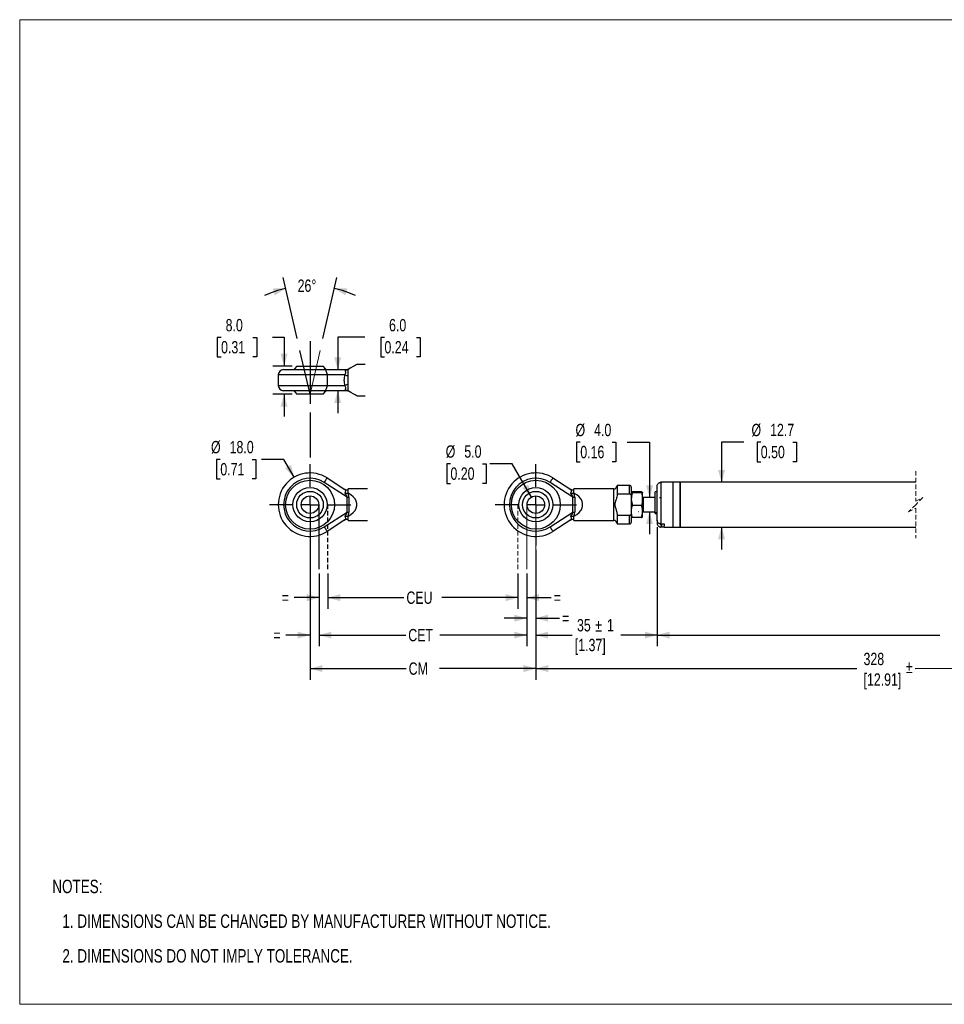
# Model space of a CAD drawing. Header units: millimetres. Extents: x 0 to 432, y 0 to 279.
# Tile 1 of 2: x 0 to 262, y 0 to 279. Entities that reach past the tile are written whole.
import ezdxf

# ---------------------------------------------------------------- set-up
doc = ezdxf.new("R2010")
doc.units = ezdxf.units.MM
doc.linetypes.add('CENTERX2', pattern=[20.32, 12.7, -2.54, 2.54, -2.54])
doc.linetypes.add('HIDDEN', pattern=[1.905, 1.27, -0.635])
doc.layers.add('CENTER', color=40, linetype='CENTERX2')
doc.layers.add('HIDDEN', color=102, linetype='HIDDEN')
doc.layers.add('DIMENSIONS', color=140, linetype='Continuous', lineweight=25)
doc.layers.add('TEXT', color=140, linetype='Continuous', lineweight=25)
doc.styles.add('SLDTEXTSTYLE0', font='TXT', dxfattribs={"width": 0.75})
doc.dimstyles.new('SLDDIMSTYLE0', dxfattribs={"dimtxt": 3.5, "dimasz": 3.5, "dimexe": 0, "dimexo": 0.0625, "dimgap": 0.875, "dimtad": 0, "dimtih": 1, "dimtoh": 1, "dimdec": 1, "dimrnd": 1e-09, "dimzin": 4, "dimdsep": 46, "dimtxsty": 'SLDTEXTSTYLE0', "dimsah": 1, "dimcen": 0, "dimadec": 0, "dimazin": 1, "dimtfac": 1, "dimtdec": 1, "dimtofl": 0, "dimtmove": 0, "dimatfit": 3, "dimfxl": 0, "dimfrac": 2, "dimtolj": 1, "dimtzin": 12, "dimarcsym": 0})
doc.dimstyles.new('SLDDIMSTYLE1', dxfattribs={"dimtxt": 3.5, "dimasz": 3.5, "dimexe": 0, "dimexo": 0.0625, "dimgap": 0.875, "dimtad": 0, "dimtih": 1, "dimtoh": 1, "dimdec": 1, "dimrnd": 1e-09, "dimzin": 12, "dimdsep": 46, "dimtxsty": 'SLDTEXTSTYLE0', "dimsah": 1, "dimcen": 0.09, "dimadec": 0, "dimazin": 3, "dimtfac": 1, "dimtdec": 1, "dimtofl": 0, "dimtmove": 0, "dimatfit": 3, "dimfxl": 0, "dimfrac": 2, "dimtolj": 1, "dimtzin": 12, "dimarcsym": 0})
doc.dimstyles.new('SLDDIMSTYLE2', dxfattribs={"dimtxt": 3.5, "dimasz": 3.5, "dimexe": 0, "dimexo": 0.0625, "dimgap": 0.875, "dimtad": 0, "dimtih": 1, "dimtoh": 1, "dimdec": 1, "dimrnd": 1e-09, "dimzin": 12, "dimdsep": 46, "dimtxsty": 'SLDTEXTSTYLE0', "dimsah": 1, "dimcen": 0.09, "dimadec": 0, "dimazin": 3, "dimtfac": 1, "dimtdec": 1, "dimtmove": 0, "dimatfit": 0, "dimfxl": 0, "dimfrac": 2, "dimtolj": 1, "dimtzin": 12, "dimarcsym": 0})
doc.dimstyles.new('SLDDIMSTYLE3', dxfattribs={"dimtxt": 3.5, "dimasz": 3.5, "dimexe": 0, "dimexo": 0.0625, "dimgap": 0.875, "dimtad": 0, "dimtih": 1, "dimtoh": 1, "dimdec": 1, "dimrnd": 1e-09, "dimzin": 4, "dimdsep": 46, "dimtxsty": 'SLDTEXTSTYLE0', "dimsah": 1, "dimcen": 0.09, "dimadec": 0, "dimazin": 1, "dimtfac": 1, "dimtdec": 1, "dimtmove": 0, "dimatfit": 0, "dimfxl": 0, "dimfrac": 2, "dimtolj": 1, "dimtzin": 12, "dimarcsym": 0})
doc.dimstyles.new('SLDDIMSTYLE5', dxfattribs={"dimtxt": 3.5, "dimasz": 3.5, "dimexe": 0, "dimexo": 0.0625, "dimgap": 0.875, "dimtad": 0, "dimtih": 1, "dimtoh": 1, "dimdec": 4, "dimzin": 12, "dimdsep": 46, "dimtxsty": 'SLDTEXTSTYLE0', "dimsah": 1, "dimcen": 0.09, "dimadec": 0, "dimazin": 3, "dimtfac": 1, "dimtdec": 0, "dimtofl": 0, "dimtmove": 0, "dimatfit": 3, "dimfxl": 0, "dimfrac": 2, "dimtolj": 1, "dimtzin": 12, "dimarcsym": 0})

# ---------------------------------------------------------------- blocks, each defined once
blk = doc.blocks.new('SW_NOTE_0_4')
at = {"layer": 'TEXT', "color": 0, "char_height": 3.81, "attachment_point": 1, "style": 'SLDTEXTSTYLE0'}
for s, insert in [('NOTES:', (0, 4.91)), ('1. DIMENSIONS CAN BE CHANGED BY MANUFACTURER WITHOUT NOTICE.', (2.86, -4.94)), ('2. DIMENSIONS DO NOT IMPLY TOLERANCE.', (2.86, -14.79))]:
    blk.add_mtext(s, dxfattribs=dict(at, insert=insert))
blk = doc.blocks.new('_D')
at = {"layer": 'DIMENSIONS'}
for p, q in [((122.26, 153.38), (121.19, 153.38)), ((121.19, 153.38), (121.19, 147.83)), ((131.31, 153.38), (132.38, 153.38)), ((132.38, 153.38), (132.38, 147.83)), ((139.79, 153.38), (133.44, 153.38)), ((145.24, 143.94), (139.79, 153.38)), ((121.19, 147.83), (122.26, 147.83)), ((132.38, 147.83), (131.31, 147.83))]:
    blk.add_line(p, q, dxfattribs=at)
blk.add_solid([(145.24, 143.94), (144.36, 147.47), (142.63, 146.47)], dxfattribs=at)
at = {"layer": 'DIMENSIONS', "char_height": 3.5, "attachment_point": 1, "style": 'SLDTEXTSTYLE0'}
for s, insert in [('%%c', (120.91, 158.61)), ('5.0', (126.19, 158.61)), ('0.20', (122.26, 152.34))]:
    blk.add_mtext(s, dxfattribs=dict(at, insert=insert))
blk = doc.blocks.new('_D_1')
at = {"layer": 'DIMENSIONS'}
for p, q in [((180.94, 135.42), (180.94, 101.6)), ((146.49, 128.97), (146.49, 101.6)), ((146.49, 104.78), (156.84, 104.78)), ((180.94, 104.78), (170.59, 104.78))]:
    blk.add_line(p, q, dxfattribs=at)
for points in [[(146.49, 104.78), (149.99, 103.78), (149.99, 105.78)], [(180.94, 104.78), (177.44, 105.78), (177.44, 103.78)]]:
    blk.add_solid(points, dxfattribs=at)
at = {"layer": 'DIMENSIONS', "char_height": 3.5, "attachment_point": 1, "style": 'SLDTEXTSTYLE0'}
for s, insert in [('35', (158.17, 109.32)), ('%%p', (163.34, 109.26)), ('1', (166.68, 109.32)), ('[1.37]', (157.55, 103.71))]:
    blk.add_mtext(s, dxfattribs=dict(at, insert=insert))
blk = doc.blocks.new('_D_5')
at = {"layer": 'DIMENSIONS'}
for p, q in [((159.11, 159.5), (158.04, 159.5)), ((158.04, 159.5), (158.04, 153.94)), ((168.16, 159.5), (169.22, 159.5)), ((169.22, 159.5), (169.22, 153.94)), ((172.42, 159.5), (178.77, 159.5)), ((178.77, 159.5), (178.77, 143.78)), ((158.04, 153.94), (159.11, 153.94)), ((169.22, 153.94), (168.16, 153.94)), ((181.61, 143.78), (181.95, 143.78)), ((175.72, 139.78), (175.6, 139.78)), ((178.77, 139.78), (178.77, 133.43))]:
    blk.add_line(p, q, dxfattribs=at)
for points in [[(178.77, 143.78), (179.77, 147.28), (177.77, 147.28)], [(178.77, 139.78), (177.77, 136.28), (179.77, 136.28)]]:
    blk.add_solid(points, dxfattribs=at)
at = {"layer": 'DIMENSIONS', "char_height": 3.5, "attachment_point": 1, "style": 'SLDTEXTSTYLE0'}
for s, insert in [('%%c', (157.76, 164.72)), ('4.0', (163.04, 164.72)), ('0.16', (159.11, 158.46))]:
    blk.add_mtext(s, dxfattribs=dict(at, insert=insert))
blk = doc.blocks.new('_D_6')
at = {"layer": 'DIMENSIONS'}
for p, q in [((205.56, 159.5), (199.21, 159.5)), ((199.21, 159.5), (199.21, 148.13)), ((210.33, 159.5), (209.27, 159.5)), ((209.27, 159.5), (209.27, 153.94)), ((219.39, 159.5), (220.45, 159.5)), ((220.45, 159.5), (220.45, 153.94)), ((209.27, 153.94), (210.33, 153.94)), ((220.45, 153.94), (219.39, 153.94)), ((199.21, 135.43), (199.21, 129.08))]:
    blk.add_line(p, q, dxfattribs=at)
for points in [[(199.21, 148.13), (200.21, 151.63), (198.21, 151.63)], [(199.21, 135.43), (198.21, 131.93), (200.21, 131.93)]]:
    blk.add_solid(points, dxfattribs=at)
at = {"layer": 'DIMENSIONS', "char_height": 3.5, "attachment_point": 1, "style": 'SLDTEXTSTYLE0'}
for s, insert in [('%%c', (207.7, 164.72)), ('12.7', (212.97, 164.72)), ('0.50', (210.33, 158.46))]:
    blk.add_mtext(s, dxfattribs=dict(at, insert=insert))
blk = doc.blocks.new('SW_CENTERMARKSYMBOL_0')
at = {"layer": 'CENTER', "color": 0}
for p, q in [((0, 5.08), (0, 11.54)), ((-5.08, 0), (-11.54, 0)), ((0, 0), (-2.54, 0)), ((0, 0), (0, 2.54)), ((0, 0), (0, -2.54)), ((0, 0), (2.54, 0)), ((5.08, 0), (11.54, 0)), ((0, -5.08), (0, -11.54))]:
    blk.add_line(p, q, dxfattribs=at)
blk = doc.blocks.new('_D_7')
at = {"layer": 'DIMENSIONS'}
for p, q in [((87.46, 122.23), (87.46, 112.23)), ((141.41, 122.23), (141.41, 112.23)), ((87.46, 115.4), (109.05, 115.4)), ((141.41, 115.4), (119.82, 115.4))]:
    blk.add_line(p, q, dxfattribs=at)
for points in [[(87.46, 115.4), (90.96, 114.4), (90.96, 116.4)], [(141.41, 115.4), (137.91, 116.4), (137.91, 114.4)]]:
    blk.add_solid(points, dxfattribs=at)
at = {"layer": 'DIMENSIONS', "insert": (109.76, 117.14), "char_height": 3.5, "attachment_point": 1, "style": 'SLDTEXTSTYLE0'}
blk.add_mtext('CEU', dxfattribs=at)
blk = doc.blocks.new('_D_8')
at = {"layer": 'DIMENSIONS'}
for p, q in [((84.98, 122.23), (84.98, 101.6)), ((143.89, 122.23), (143.89, 101.6)), ((84.98, 104.78), (109.58, 104.78)), ((143.89, 104.78), (119.29, 104.78))]:
    blk.add_line(p, q, dxfattribs=at)
for points in [[(84.98, 104.78), (88.48, 103.78), (88.48, 105.78)], [(143.89, 104.78), (140.39, 105.78), (140.39, 103.78)]]:
    blk.add_solid(points, dxfattribs=at)
at = {"layer": 'DIMENSIONS', "insert": (110.29, 106.51), "char_height": 3.5, "attachment_point": 1, "style": 'SLDTEXTSTYLE0'}
blk.add_mtext('CET', dxfattribs=at)
blk = doc.blocks.new('_D_9')
at = {"layer": 'DIMENSIONS'}
for p, q in [((82.4, 122.23), (82.4, 92.1)), ((146.47, 122.23), (146.47, 92.1)), ((82.4, 95.27), (109.69, 95.27)), ((146.47, 95.27), (119.19, 95.27))]:
    blk.add_line(p, q, dxfattribs=at)
for points in [[(82.4, 95.27), (85.9, 94.27), (85.9, 96.27)], [(146.47, 95.27), (142.97, 96.27), (142.97, 94.27)]]:
    blk.add_solid(points, dxfattribs=at)
at = {"layer": 'DIMENSIONS', "insert": (110.4, 97.01), "char_height": 3.5, "attachment_point": 1, "style": 'SLDTEXTSTYLE0'}
blk.add_mtext('CM', dxfattribs=at)
blk = doc.blocks.new('_D_10')
at = {"layer": 'DIMENSIONS'}
for p, q in [((141.41, 122.23), (141.41, 112.23)), ((143.89, 122.23), (143.89, 112.23)), ((141.41, 115.4), (135.06, 115.4)), ((143.89, 115.4), (150.85, 115.4))]:
    blk.add_line(p, q, dxfattribs=at)
for points in [[(141.41, 115.4), (137.91, 116.4), (137.91, 114.4)], [(143.89, 115.4), (147.39, 114.4), (147.39, 116.4)]]:
    blk.add_solid(points, dxfattribs=at)
at = {"layer": 'DIMENSIONS', "insert": (151.56, 117.14), "char_height": 3.5, "attachment_point": 1, "style": 'SLDTEXTSTYLE0'}
blk.add_mtext('=', dxfattribs=at)
blk = doc.blocks.new('_D_11')
at = {"layer": 'DIMENSIONS'}
for p, q in [((84.98, 122.23), (84.98, 112.23)), ((87.46, 122.23), (87.46, 112.23)), ((84.98, 115.4), (77.88, 115.4)), ((87.46, 115.4), (93.81, 115.4))]:
    blk.add_line(p, q, dxfattribs=at)
for points in [[(84.98, 115.4), (81.48, 116.4), (81.48, 114.4)], [(87.46, 115.4), (90.96, 114.4), (90.96, 116.4)]]:
    blk.add_solid(points, dxfattribs=at)
at = {"layer": 'DIMENSIONS', "insert": (74.34, 117.14), "char_height": 3.5, "attachment_point": 1, "style": 'SLDTEXTSTYLE0'}
blk.add_mtext('=', dxfattribs=at)
blk = doc.blocks.new('_D_12')
at = {"layer": 'DIMENSIONS'}
for p, q in [((143.89, 122.23), (143.89, 106.39)), ((146.47, 122.23), (146.47, 106.39)), ((143.89, 109.57), (137.54, 109.57)), ((146.47, 109.57), (153.21, 109.57))]:
    blk.add_line(p, q, dxfattribs=at)
for points in [[(143.89, 109.57), (140.39, 110.57), (140.39, 108.57)], [(146.47, 109.57), (149.97, 108.57), (149.97, 110.57)]]:
    blk.add_solid(points, dxfattribs=at)
at = {"layer": 'DIMENSIONS', "insert": (153.92, 111.3), "char_height": 3.5, "attachment_point": 1, "style": 'SLDTEXTSTYLE0'}
blk.add_mtext('=', dxfattribs=at)
blk = doc.blocks.new('_D_13')
at = {"layer": 'DIMENSIONS'}
for p, q in [((82.4, 128.97), (82.4, 101.6)), ((84.98, 122.23), (84.98, 101.6)), ((82.4, 104.78), (75.52, 104.78)), ((84.98, 104.78), (91.33, 104.78))]:
    blk.add_line(p, q, dxfattribs=at)
for points in [[(82.4, 104.78), (78.9, 105.78), (78.9, 103.78)], [(84.98, 104.78), (88.48, 103.78), (88.48, 105.78)]]:
    blk.add_solid(points, dxfattribs=at)
at = {"layer": 'DIMENSIONS', "insert": (71.98, 106.51), "char_height": 3.5, "attachment_point": 1, "style": 'SLDTEXTSTYLE0'}
blk.add_mtext('=', dxfattribs=at)
blk = doc.blocks.new('_D_14')
at = {"layer": 'DIMENSIONS'}
for p, q in [((56.94, 154.64), (55.87, 154.64)), ((55.87, 154.64), (55.87, 149.08)), ((65.99, 154.64), (67.05, 154.64)), ((67.05, 154.64), (67.05, 149.08)), ((74.98, 154.64), (68.63, 154.64)), ((77.9, 149.57), (74.98, 154.64)), ((55.87, 149.08), (56.94, 149.08)), ((67.05, 149.08), (65.99, 149.08))]:
    blk.add_line(p, q, dxfattribs=at)
blk.add_solid([(77.9, 149.57), (77.02, 153.1), (75.29, 152.1)], dxfattribs=at)
at = {"layer": 'DIMENSIONS', "char_height": 3.5, "attachment_point": 1, "style": 'SLDTEXTSTYLE0'}
for s, insert in [('%%c', (54.3, 159.86)), ('18.0', (59.58, 159.86)), ('0.71', (56.94, 153.59))]:
    blk.add_mtext(s, dxfattribs=dict(at, insert=insert))
blk = doc.blocks.new('SW_CENTERMARKSYMBOL_2')
at = {"layer": 'CENTER', "color": 0}
for p, q in [((0, 5.08), (0, 11.54)), ((-5.08, 0), (-11.54, 0)), ((0, 0), (-2.54, 0)), ((0, 0), (0, 2.54)), ((0, 0), (0, -2.54)), ((0, 0), (2.54, 0)), ((5.08, 0), (11.54, 0)), ((0, -5.08), (0, -11.54))]:
    blk.add_line(p, q, dxfattribs=at)
blk = doc.blocks.new('_D_15')
at = {"layer": 'DIMENSIONS'}
for p, q in [((78.75, 188.93), (74.75, 206.24)), ((86.06, 188.93), (90.05, 206.24))]:
    blk.add_line(p, q, dxfattribs=at)
for start, end in [(103, 114.7553), (65.2447, 77)]:
    blk.add_arc((82.4, 173.11), 30.82, start, end, dxfattribs=at)
for points in [[(75.47, 203.14), (71.83, 203.12), (72.39, 201.2)], [(89.34, 203.14), (92.42, 201.2), (92.98, 203.12)]]:
    blk.add_solid(points, dxfattribs=at)
at = {"layer": 'DIMENSIONS', "insert": (78.88, 205.67), "char_height": 3.5, "attachment_point": 1, "style": 'SLDTEXTSTYLE0'}
blk.add_mtext('26°', dxfattribs=at)
blk = doc.blocks.new('_D_16')
at = {"layer": 'DIMENSIONS'}
for p, q in [((97.98, 189.28), (90.27, 189.28)), ((90.27, 189.28), (90.27, 180.11)), ((103.53, 189.25), (102.47, 189.25)), ((102.47, 189.25), (102.47, 183.69)), ((112.59, 189.25), (113.65, 189.25)), ((113.65, 189.25), (113.65, 183.69)), ((102.47, 183.69), (103.53, 183.69)), ((113.65, 183.69), (112.59, 183.69)), ((90.27, 174.11), (90.27, 167.76))]:
    blk.add_line(p, q, dxfattribs=at)
for points in [[(90.27, 180.11), (91.27, 183.61), (89.27, 183.61)], [(90.27, 174.11), (89.27, 170.61), (91.27, 170.61)]]:
    blk.add_solid(points, dxfattribs=at)
at = {"layer": 'DIMENSIONS', "char_height": 3.5, "attachment_point": 1, "style": 'SLDTEXTSTYLE0'}
for s, insert in [('6.0', (104.83, 194.47)), ('0.24', (103.53, 188.21))]:
    blk.add_mtext(s, dxfattribs=dict(at, insert=insert))
blk = doc.blocks.new('_D_17')
at = {"layer": 'DIMENSIONS'}
for p, q in [((57.16, 189.25), (56.09, 189.25)), ((56.09, 189.25), (56.09, 183.69)), ((66.21, 189.25), (67.28, 189.25)), ((67.28, 189.25), (67.28, 183.69)), ((71.77, 189.28), (75.03, 189.28)), ((75.03, 189.28), (75.03, 181.11)), ((56.09, 183.69), (57.16, 183.69)), ((67.28, 183.69), (66.21, 183.69)), ((77.36, 181.11), (71.86, 181.11)), ((77.36, 173.11), (71.86, 173.11)), ((75.03, 173.11), (75.03, 166.76))]:
    blk.add_line(p, q, dxfattribs=at)
for points in [[(75.03, 181.11), (76.03, 184.61), (74.03, 184.61)], [(75.03, 173.11), (74.03, 169.61), (76.03, 169.61)]]:
    blk.add_solid(points, dxfattribs=at)
at = {"layer": 'DIMENSIONS', "char_height": 3.5, "attachment_point": 1, "style": 'SLDTEXTSTYLE0'}
for s, insert in [('8.0', (58.45, 194.47)), ('0.31', (57.16, 188.21))]:
    blk.add_mtext(s, dxfattribs=dict(at, insert=insert))

msp = doc.modelspace()

# ---------------------------------------------------------------- linework, layer by layer
at = {"color": 7, "linetype": 'Continuous', "lineweight": 18}
for p, q in [((0, 0), (0, 279.4)), ((0, 279.4), (431.8, 279.4)), ((0, 0), (431.8, 0))]:
    msp.add_line(p, q, dxfattribs=at)
for p, q in [((74.90266, 180.10881), (86.44183, 180.10881)), ((78.62774, 181.10881), (82.40266, 181.10881)), ((82.40266, 181.10881), (86.17758, 181.10881)), ((86.44183, 180.10881), (92.93471, 180.10881)), ((93.19888, 180.10663), (93.20265, 180.10881)), ((93.20265, 178.34671), (93.20265, 180.10881)), ((98.08103, 181.5588), (95.71413, 181.5588)), ((73.40265, 178.60881), (73.40265, 175.6088)), ((87.24967, 178.60881), (73.40265, 178.60881)), ((87.24967, 178.60881), (87.24967, 175.6088)), ((92.32899, 178.60881), (87.24967, 178.60881)), ((93.20265, 175.8709), (93.20265, 178.34671)), ((73.40265, 175.6088), (87.24967, 175.6088)), ((86.44183, 174.1088), (74.90266, 174.1088)), ((92.93471, 174.1088), (86.44183, 174.1088)), ((87.24967, 175.6088), (92.32899, 175.6088)), ((93.20265, 174.1088), (93.19888, 174.11098)), ((93.20265, 174.1088), (93.20265, 175.8709)), ((86.17758, 173.1088), (78.62774, 173.1088)), ((95.71413, 172.65881), (98.08103, 172.65881)), ((92.93471, 143.94639), (86.44183, 148.09643)), ((87.24967, 149.36031), (92.32899, 146.11377)), ((157.0242, 143.94639), (150.53133, 148.09643)), ((151.33916, 149.36031), (156.41849, 146.11377)), ((181.94215, 148.12592), (181.94215, 136.33005)), ((182.94215, 148.12592), (181.94215, 148.12592)), ((185.44215, 148.12701), (182.94215, 148.12701)), ((182.94215, 148.12701), (182.94215, 148.12592)), ((187.44215, 148.12701), (185.44215, 148.12701)), ((185.44215, 140.88596), (185.44215, 148.12701)), ((254.29648, 148.12701), (187.44215, 148.12701)), ((187.44215, 140.88596), (187.44215, 148.12701)), ((187.44215, 148.12701), (187.44215, 136.25612)), ((98.74723, 146.22701), (93.20265, 146.22701)), ((93.20265, 146.05136), (93.20265, 146.22701)), ((93.20265, 145.06373), (93.20265, 146.05136)), ((168.59215, 146.22701), (157.29215, 146.22701)), ((157.29215, 146.05136), (157.29215, 146.22701)), ((157.29215, 145.06373), (157.29215, 146.05136)), ((168.59215, 137.32701), (168.59215, 146.22701)), ((173.09215, 147.22701), (169.59215, 147.22701)), ((169.59215, 147.22701), (169.59215, 144.8515)), ((173.09215, 144.8515), (173.09215, 147.22701)), ((173.59215, 146.72701), (173.59215, 143.83917)), ((176.47955, 145.39629), (173.90476, 145.39629)), ((180.94215, 145.42701), (180.34215, 145.42701)), ((180.34215, 139.43758), (180.34215, 145.42701)), ((180.94215, 137.34305), (180.94215, 147.11292)), ((92.93471, 143.94639), (93.43471, 143.94639)), ((92.93471, 139.60764), (92.93471, 143.94639)), ((93.20265, 145.06373), (93.19888, 145.06292)), ((93.43471, 143.94639), (93.43471, 139.60764)), ((157.0242, 143.94639), (157.5242, 143.94639)), ((157.0242, 139.60764), (157.0242, 143.94639)), ((157.29215, 145.06373), (157.28838, 145.06292)), ((157.5242, 143.94639), (157.5242, 139.60764)), ((169.59215, 144.8515), (173.09215, 144.8515)), ((173.59215, 143.83917), (173.59215, 139.71485)), ((176.47955, 145.14409), (173.90476, 145.14409)), ((176.79215, 143.33445), (176.79215, 145.27019)), ((176.99215, 143.77701), (176.79215, 143.57701)), ((176.79215, 139.84127), (176.79215, 143.33445)), ((180.34215, 143.77701), (176.99215, 143.77701)), ((176.99215, 143.77701), (176.99215, 139.77701)), ((173.59215, 139.71485), (173.59215, 136.82701)), ((176.47955, 141.52481), (173.90476, 141.52481)), ((176.79215, 139.97701), (176.99215, 139.77701)), ((176.79215, 138.28383), (176.79215, 139.84127)), ((176.99215, 139.77701), (180.34215, 139.77701)), ((185.44215, 135.42701), (185.44215, 140.88596)), ((187.44215, 135.42701), (187.44215, 140.88596)), ((86.44183, 135.45759), (92.93471, 139.60764)), ((92.32899, 137.44026), (87.24967, 134.19371)), ((92.24123, 137.37598), (92.1388, 137.31869)), ((92.93471, 139.60764), (93.43471, 139.60764)), ((93.19888, 138.49111), (93.20265, 138.4903)), ((93.20265, 137.50266), (93.20265, 138.4903)), ((93.20265, 137.32701), (93.20265, 137.50266)), ((93.20265, 137.32701), (98.74723, 137.32701)), ((150.53133, 135.45759), (157.0242, 139.60764)), ((156.41849, 137.44026), (151.33916, 134.19371)), ((156.33072, 137.37598), (156.22829, 137.31869)), ((157.0242, 139.60764), (157.5242, 139.60764)), ((157.28838, 138.49111), (157.29215, 138.4903)), ((157.29215, 137.50266), (157.29215, 138.4903)), ((157.29215, 137.32701), (157.29215, 137.50266)), ((157.29215, 137.32701), (168.59215, 137.32701)), ((173.09215, 138.70252), (169.59215, 138.70252)), ((169.59215, 138.70252), (169.59215, 136.32701)), ((173.09215, 136.32701), (173.09215, 138.70252)), ((176.47955, 138.15773), (173.90476, 138.15773)), ((180.94215, 139.43758), (180.34215, 139.43758)), ((180.34215, 139.25356), (180.34215, 139.43758)), ((180.34215, 139.25356), (180.94215, 139.25356)), ((180.94215, 137.34305), (180.94215, 136.6865)), ((169.59215, 136.32701), (173.09215, 136.32701)), ((180.94215, 136.6865), (180.94215, 136.4411)), ((181.19503, 136.6865), (180.94215, 136.6865)), ((181.94215, 136.33005), (182.94215, 136.33005)), ((182.94215, 135.42811), (181.94215, 135.42811)), ((182.17478, 135.59492), (182.17478, 136.33005)), ((182.29282, 135.53747), (182.29282, 136.33005)), ((182.29282, 135.53747), (182.94215, 135.53747)), ((182.94215, 136.33005), (182.94215, 135.77735)), ((182.94215, 135.53747), (182.94215, 135.77735)), ((182.94215, 135.53747), (182.94215, 135.42701)), ((182.94215, 135.42701), (185.44215, 135.42701)), ((185.44215, 135.42701), (187.44215, 135.42701)), ((187.44215, 136.25612), (187.44215, 135.42701)), ((187.44215, 135.42701), (254.29648, 135.42701))]:
    msp.add_line(p, q)
at = {"color": 7, "linetype": 'HIDDEN', "lineweight": 18}
for p, q in [((254.29648, 151.30201), (254.29648, 142.77701)), ((254.29648, 142.77701), (256.29648, 143.77701)), ((256.29648, 143.77701), (254.29648, 141.77701)), ((254.29648, 141.77701), (252.29648, 139.77701)), ((252.29648, 139.77701), (254.29648, 140.77701)), ((254.29648, 140.77701), (254.29648, 132.25201))]:
    msp.add_line(p, q, dxfattribs=at)
at = {"flags": 128}
for points in [[(78.62774, 181.10881), (77.96946, 180.36408), (77.79289, 180.10881)], [(87.01243, 180.10881), (86.83584, 180.36408), (86.17758, 181.10881)], [(87.24967, 178.60881), (87.23414, 178.90144), (87.18817, 179.18283), (87.11352, 179.44216), (87.01306, 179.66947), (86.89064, 179.85601), (86.75098, 179.99462), (86.59943, 180.07998), (86.44183, 180.10881)], [(95.71413, 181.5588), (95.69215, 181.54611), (95.51704, 181.44502), (95.17081, 181.24512), (94.66137, 180.95099), (94.00029, 180.56932), (93.20265, 180.10881)], [(77.79289, 174.1088), (77.96946, 173.85353), (78.62774, 173.1088)], [(86.17758, 173.1088), (86.83584, 173.85353), (87.01243, 174.1088)], [(86.44183, 174.1088), (86.59943, 174.13763), (86.75098, 174.22299), (86.89064, 174.3616), (87.01306, 174.54814), (87.11352, 174.77545), (87.18817, 175.03478), (87.23414, 175.31617), (87.24967, 175.6088)], [(95.71413, 172.65881), (95.69215, 172.6715), (95.51704, 172.77259), (95.17081, 172.97249), (94.66137, 173.26662), (94.00029, 173.64829), (93.20265, 174.1088)], [(86.44183, 148.09643), (86.59943, 148.343), (86.75098, 148.5801), (86.89064, 148.79861), (87.01306, 148.99013), (87.11352, 149.14731), (87.18817, 149.26411), (87.23414, 149.33603), (87.24967, 149.36031)], [(150.53133, 148.09643), (150.68893, 148.343), (150.84047, 148.5801), (150.98014, 148.79861), (151.10256, 148.99013), (151.20302, 149.14731), (151.27767, 149.26411), (151.32364, 149.33603), (151.33916, 149.36031)], [(93.20265, 138.4903), (94.00029, 138.97927), (94.66137, 139.53199), (95.17081, 140.13586), (95.51704, 140.77712), (95.69215, 141.44116), (95.69215, 142.11286), (95.51704, 142.7769), (95.17081, 143.41816), (94.66137, 144.02203), (94.00029, 144.57475), (93.20265, 145.06373)], [(157.29215, 138.4903), (158.08978, 138.97927), (158.75086, 139.53199), (159.26031, 140.13586), (159.60654, 140.77712), (159.78164, 141.44116), (159.78164, 142.11286), (159.60654, 142.7769), (159.26031, 143.41816), (158.75086, 144.02203), (158.08978, 144.57475), (157.29215, 145.06373)], [(86.44183, 135.45759), (86.59943, 135.21102), (86.75098, 134.97392), (86.89064, 134.75542), (87.01306, 134.56389), (87.11352, 134.40671), (87.18817, 134.28992), (87.23414, 134.21799), (87.24967, 134.19371)], [(150.53133, 135.45759), (150.68893, 135.21102), (150.84047, 134.97393), (150.98014, 134.75541), (151.10256, 134.56389), (151.20302, 134.40671), (151.27767, 134.28992), (151.32364, 134.21799), (151.33916, 134.19371)]]:
    msp.add_lwpolyline(points, dxfattribs=at)
for centre, radius in [((82.40265, 141.77701), 6.95), ((146.49215, 141.77701), 6.95), ((82.40265, 141.77701), 4.84897), ((82.40266, 141.77701), 3.77492), ((146.49215, 141.77701), 4.84897), ((146.49215, 141.77701), 3.77492), ((82.40266, 141.77701), 2.5), ((146.49215, 141.77701), 2.5)]:
    msp.add_circle(centre, radius)
for centre, radius, start, end in [((74.90266, 178.60879), 1.50001, 90.0002727, 179.9996117), ((93.36652, 176.72252), 3.4137, 97.2669979, 107.2772808), ((92.93471, 181.10882), 1.00001, 270.0001097, 299.9998069), ((94.30074, 183.5942), 5.36115, 248.4209347, 258.1808598), ((74.90266, 175.60882), 1.50001, 180.0003883, 269.9997273), ((94.30074, 170.62341), 5.36115, 101.8191402, 111.5790653), ((93.36652, 177.49509), 3.4137, 252.7227192, 262.7330021), ((92.93471, 173.10879), 1.00001, 60.0001931, 89.9998903), ((82.40266, 141.77701), 9, 57.4145393, 302.5854607), ((82.40266, 141.77701), 7.5, 57.4145478, 302.5854522), ((146.49215, 141.77701), 9, 57.4145393, 302.5854607), ((146.49215, 141.77701), 7.5, 57.4145549, 302.5854451), ((92.82448, 146.90379), 0.93255, 237.9048066, 293.9239945), ((156.91397, 146.90379), 0.93255, 237.9048014, 293.9242428), ((168.59215, 147.227), 0.99999, 270.0000012, 0.0003189), ((173.09216, 146.72702), 0.49999, 359.9990591, 90.0011544), ((89.65525, 142.8914), 3.44497, 17.8326516, 38.4639502), ((90.22964, 143.8526), 3.20644, 1.676014, 22.1766326), ((153.74474, 142.8914), 3.44497, 17.8326516, 38.4639502), ((154.31914, 143.8526), 3.20644, 1.676014, 22.1766326), ((92.82448, 136.65023), 0.93255, 66.0759497, 122.0950061), ((89.65523, 140.66263), 3.445, 321.5360883, 342.1672283), ((90.22967, 139.70141), 3.20641, 337.8232888, 358.324026), ((156.91397, 136.65023), 0.93255, 66.0757572, 122.0951986), ((153.74472, 140.66263), 3.445, 321.5360883, 342.1672283), ((154.31914, 139.70142), 3.20643, 337.823344, 358.3239708), ((168.59215, 136.32702), 0.99999, 359.9996811, 89.9999988), ((173.09216, 136.827), 0.49999, 269.9988456, 0.0011544), ((184.14228, 137.13755), 2.50015, 197.3525675, 218.0984186), ((182.29282, 135.68746), 0.14999, 218.0967283, 270.0005827)]:
    msp.add_arc(centre, radius, start, end)
for points, knots in [([(92.32899, 178.60881), (92.35367, 178.66185), (92.44395, 178.85588), (92.56611, 179.1933), (92.548, 179.61176), (92.43385, 179.86004), (92.36256, 179.96729), (92.35266, 179.98219)], [0, 0, 0, 0, 0.121332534, 0.443861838, 0.733097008, 0.962920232, 1, 1, 1, 1]), ([(93.19888, 180.10663), (93.08514, 180.05591), (92.86353, 179.95711), (92.56894, 179.94915), (92.40375, 179.97188), (92.355, 179.98172), (92.35266, 179.98219)], [0, 0, 0, 0, 0.4253284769, 0.8287123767, 0.9917811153, 1, 1, 1, 1]), ([(92.32899, 175.6088), (92.32519, 175.62225), (92.1926, 176.0916), (92.06525, 177.11166), (92.23837, 178.0944), (92.32899, 178.60881)], [0, 0, 0, 0, 0.01385444, 0.483816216, 1, 1, 1, 1]), ([(92.35266, 174.23542), (92.36256, 174.25032), (92.43385, 174.35757), (92.548, 174.60585), (92.56611, 175.02431), (92.44395, 175.36173), (92.35367, 175.55576), (92.32899, 175.6088)], [0, 0, 0, 0, 0.037079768, 0.266902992, 0.556138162, 0.878667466, 1, 1, 1, 1]), ([(92.35266, 174.23542), (92.355, 174.23589), (92.41447, 174.24789), (92.5903, 174.26976), (92.88441, 174.25422), (93.09502, 174.15829), (93.19888, 174.11098)], [0, 0, 0, 0, 0.008215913, 0.208900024, 0.609884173, 1, 1, 1, 1]), ([(180.94215, 147.11292), (180.95396, 147.23174), (180.97768, 147.47042), (181.16493, 147.78431), (181.43621, 148.01024), (181.71257, 148.11369), (181.88355, 148.1228), (181.94215, 148.12592)], [0, 0, 0, 0, 0.225278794, 0.452515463, 0.674441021, 0.888410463, 1, 1, 1, 1]), ([(92.35266, 145.03425), (92.36225, 145.06504), (92.41256, 145.22657), (92.52194, 145.47474), (92.57886, 145.81763), (92.45113, 146.02548), (92.3539, 146.09576), (92.32899, 146.11377)], [0, 0, 0, 0, 0.081794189, 0.429105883, 0.695113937, 0.921903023, 1, 1, 1, 1]), ([(156.44216, 145.03425), (156.45174, 145.06504), (156.50205, 145.22657), (156.61143, 145.47474), (156.66836, 145.81763), (156.54062, 146.02548), (156.44339, 146.09576), (156.41849, 146.11377)], [0, 0, 0, 0, 0.081794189, 0.429105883, 0.695113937, 0.921903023, 1, 1, 1, 1]), ([(173.90476, 145.39629), (173.82472, 145.38477), (173.70818, 145.36798), (173.61983, 145.29352), (173.59215, 145.27019)], [0, 0, 0, 0, 0.686734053, 1, 1, 1, 1]), ([(176.47955, 145.39629), (176.55958, 145.38476), (176.67612, 145.36798), (176.76447, 145.29352), (176.79215, 145.27019)], [0, 0, 0, 0, 0.686727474, 1, 1, 1, 1]), ([(92.35266, 145.03425), (92.355, 145.03405), (92.41505, 145.02872), (92.59102, 145.01728), (92.87281, 145.01263), (93.09332, 145.04664), (93.19888, 145.06292)], [0, 0, 0, 0, 0.008297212, 0.212987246, 0.623228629, 1, 1, 1, 1]), ([(156.44216, 145.03425), (156.4445, 145.03405), (156.50455, 145.02872), (156.68052, 145.01728), (156.96231, 145.01263), (157.18281, 145.04664), (157.28838, 145.06292)], [0, 0, 0, 0, 0.008297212, 0.212987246, 0.623228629, 1, 1, 1, 1]), ([(169.59215, 144.8515), (169.58438, 144.69008), (169.5552, 144.08327), (169.31483, 143.27446), (169.00373, 142.44372), (168.85257, 141.77809), (169.04325, 140.99905), (169.34833, 140.15107), (169.56584, 139.33704), (169.58611, 138.84816), (169.59215, 138.70252)], [0, 0, 0, 0, 0.07660171, 0.287955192, 0.394745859, 0.50004621, 0.604416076, 0.768081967, 0.930909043, 1, 1, 1, 1]), ([(173.09215, 144.8515), (173.10297, 144.85112), (173.14587, 144.8496), (173.22974, 144.82415), (173.34509, 144.74141), (173.47478, 144.55756), (173.57549, 144.24413), (173.58617, 143.9846), (173.59215, 143.83917)], [0, 0, 0, 0, 0.026418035, 0.104775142, 0.209482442, 0.367415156, 0.645540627, 1, 1, 1, 1]), ([(173.59215, 145.27019), (173.59268, 145.26718), (173.61274, 145.15442), (173.76073, 145.14919), (173.90476, 145.14409)], [0, 0, 0, 0, 0.0267182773, 1, 1, 1, 1]), ([(173.90476, 145.14409), (173.81739, 144.8506), (173.64152, 144.2598), (173.60867, 143.64422), (173.59215, 143.33445)], [0, 0, 0, 0, 0.496776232, 1, 1, 1, 1]), ([(173.59215, 143.33445), (173.59246, 143.29156), (173.59694, 142.67854), (173.75643, 142.08076), (173.90476, 141.52481)], [0, 0, 0, 0, 0.06996165, 1, 1, 1, 1]), ([(176.79215, 145.27019), (176.79161, 145.26718), (176.77156, 145.15442), (176.62358, 145.14919), (176.47955, 145.14409)], [0, 0, 0, 0, 0.026718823, 1, 1, 1, 1]), ([(176.47955, 145.14409), (176.56691, 144.8506), (176.74278, 144.2598), (176.77562, 143.64422), (176.79215, 143.33445)], [0, 0, 0, 0, 0.496775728, 1, 1, 1, 1]), ([(176.79215, 143.33445), (176.79184, 143.29156), (176.78736, 142.67854), (176.62787, 142.08076), (176.47955, 141.52481)], [0, 0, 0, 0, 0.069961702, 1, 1, 1, 1]), ([(173.59215, 139.71485), (173.58563, 139.56154), (173.57444, 139.2984), (173.47122, 138.99321), (173.35028, 138.82093), (173.24433, 138.73717), (173.15441, 138.70536), (173.10622, 138.70316), (173.09215, 138.70252)], [0, 0, 0, 0, 0.373451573, 0.640982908, 0.77259366, 0.882386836, 0.965654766, 1, 1, 1, 1]), ([(173.59215, 139.84127), (173.59685, 139.9945), (173.61443, 140.5681), (173.78197, 141.1202), (173.90476, 141.52481)], [0, 0, 0, 0, 0.267140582, 1, 1, 1, 1]), ([(176.79215, 139.84127), (176.78745, 139.9945), (176.76988, 140.5681), (176.60233, 141.1202), (176.47955, 141.52481)], [0, 0, 0, 0, 0.26714041, 1, 1, 1, 1]), ([(176.47955, 138.15773), (176.52673, 138.29886), (176.7085, 138.84253), (176.75656, 139.41638), (176.79215, 139.84127)], [0, 0, 0, 0, 0.259591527, 1, 1, 1, 1]), ([(92.32899, 137.44026), (92.3539, 137.45826), (92.45113, 137.52854), (92.57886, 137.73639), (92.52194, 138.07929), (92.41255, 138.32745), (92.36225, 138.48898), (92.35266, 138.51977)], [0, 0, 0, 0, 0.078096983, 0.304886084, 0.570892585, 0.918204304, 1, 1, 1, 1]), ([(92.35266, 138.51977), (92.355, 138.51998), (92.40415, 138.52432), (92.57, 138.53579), (92.85172, 138.54307), (93.08324, 138.50842), (93.19888, 138.49111)], [0, 0, 0, 0, 0.008297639, 0.174335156, 0.587582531, 1, 1, 1, 1]), ([(156.41849, 137.44026), (156.44339, 137.45826), (156.54062, 137.52854), (156.66836, 137.73639), (156.61143, 138.07929), (156.50205, 138.32745), (156.45174, 138.48898), (156.44216, 138.51977)], [0, 0, 0, 0, 0.078096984, 0.304886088, 0.570892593, 0.918205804, 1, 1, 1, 1]), ([(156.44216, 138.51977), (156.4445, 138.51998), (156.49365, 138.52432), (156.65949, 138.53579), (156.94121, 138.54307), (157.17273, 138.50842), (157.28838, 138.49111)], [0, 0, 0, 0, 0.008297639, 0.174335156, 0.587582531, 1, 1, 1, 1]), ([(173.90476, 138.15773), (173.82472, 138.16926), (173.70818, 138.18604), (173.61983, 138.26051), (173.59215, 138.28383)], [0, 0, 0, 0, 0.686734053, 1, 1, 1, 1]), ([(173.90476, 138.15773), (173.85561, 138.29842), (173.74111, 138.62619), (173.70746, 138.97222), (173.68826, 139.16972)], [0, 0, 0, 0, 0.429228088, 1, 1, 1, 1]), ([(176.47955, 138.15773), (176.55958, 138.16926), (176.67612, 138.18604), (176.76447, 138.26051), (176.79215, 138.28383)], [0, 0, 0, 0, 0.686727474, 1, 1, 1, 1]), ([(181.94215, 136.33005), (181.83322, 136.34047), (181.61618, 136.36123), (181.32488, 136.52316), (181.09889, 136.76421), (180.96429, 137.05162), (180.949, 137.25297), (180.94215, 137.34305)], [0, 0, 0, 0, 0.206550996, 0.411568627, 0.617459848, 0.828864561, 1, 1, 1, 1]), ([(180.94215, 136.4411), (180.95396, 136.32228), (180.97768, 136.0836), (181.16493, 135.76972), (181.43621, 135.54378), (181.71257, 135.44033), (181.88355, 135.43123), (181.94215, 135.42811)], [0, 0, 0, 0, 0.225279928, 0.45251554, 0.674441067, 0.888410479, 1, 1, 1, 1])]:
    msp.add_open_spline(points, degree=3, knots=knots)
at = {"layer": 'CENTER'}
for p, q in [((82.40266, 173.10881), (79.03486, 187.69631)), ((82.40266, 188.22088), (82.40266, 152.88381)), ((82.40266, 181.10881), (82.40266, 173.10881))]:
    msp.add_line(p, q, dxfattribs=at)
at = {"layer": 'CENTER', "color": 40, "linetype": 'CENTERX2', "lineweight": 18}
msp.add_line((82.40266, 173.10881), (85.77045, 187.69631), dxfattribs=at)
at = {"layer": 'DIMENSIONS'}
for p, q in [((82.40266, 141.77701), (82.40266, 123.49945)), ((84.97913, 123.49945), (84.97913, 141.77701)), ((180.94215, 135.4165), (180.94215, 101.60201)), ((146.49215, 128.96701), (146.49215, 92.09698)), ((180.94215, 104.77701), (261.18091, 104.77701)), ((146.49215, 95.27198), (237.55775, 95.27198))]:
    msp.add_line(p, q, dxfattribs=at)
at = {"layer": 'DIMENSIONS', "color": 102, "linetype": 'HIDDEN', "lineweight": 18}
msp.add_line((141.41325, 123.49945), (141.41325, 141.77701), dxfattribs=at)
at = {"layer": 'DIMENSIONS', "color": 140, "linetype": 'Continuous', "lineweight": 18}
for p, q in [((143.8935, 123.49945), (143.8935, 141.77701)), ((146.46998, 141.77701), (146.46998, 123.49945))]:
    msp.add_line(p, q, dxfattribs=at)
at = {"layer": 'DIMENSIONS'}
msp.add_lwpolyline([(380.95257, 95.27198), (324.08746, 95.27198), (323.21246, 93.52198), (321.46246, 97.02198), (320.58746, 95.27198), (254.15569, 95.20768)], dxfattribs=at)
for points in [[(180.94215, 104.77701), (184.44215, 103.77701), (184.44215, 105.77701)], [(146.49215, 95.27198), (149.99215, 94.27198), (149.99215, 96.27198)]]:
    msp.add_solid(points, dxfattribs=at)
at = {"layer": 'HIDDEN'}
msp.add_line((87.45938, 123.49945), (87.45938, 141.77701), dxfattribs=at)

# ---------------------------------------------------------------- block references
at = {"layer": 'CENTER'}
for name, p in [('SW_CENTERMARKSYMBOL_2', (82.40266, 141.77701)), ('SW_CENTERMARKSYMBOL_0', (146.49215, 141.77701))]:
    msp.add_blockref(name, p, dxfattribs=at)
at = {"layer": 'TEXT'}
msp.add_blockref('SW_NOTE_0_4', (9.2613, 30.44156), dxfattribs=at)

# ---------------------------------------------------------------- texts
at = {"layer": 'DIMENSIONS', "insert": (239.49892, 99.74497), "char_height": 3.5, "width": 2.5802605, "attachment_point": 1, "style": 'SLDTEXTSTYLE0'}
msp.add_mtext('328\\P[12.91]', dxfattribs=at)
at = {"layer": 'DIMENSIONS', "insert": (251.51284, 97.47482), "char_height": 3.5, "attachment_point": 1, "style": 'SLDTEXTSTYLE0'}
msp.add_mtext('%%p', dxfattribs=at)

# ---------------------------------------------------------------- dimensions: what is measured, and where the dimension line sits
at = {"layer": 'DIMENSIONS'}
dim = msp.add_angular_dim_2l(base=(92.37591, 202.27541), line1=((85.77045, 187.69631), (82.40266, 173.10881)), line2=((79.03486, 187.69631), (82.40266, 173.10881)), dimstyle='SLDDIMSTYLE5', dxfattribs=at)
dim.commit()
dim.dimension.update_dxf_attribs({"geometry": '_D_15', "text_midpoint": (82.40266, 203.93342), "dimtype": 162})
for base, p1, p2, picture, middle in [((75.03266, 173.10881), (78.62774, 181.10881), (78.62774, 173.10881), '_D_17', (75.03266, 189.27674)), ((90.26708, 180.10881), (92.93471, 174.1088), (92.93471, 180.10881), '_D_16', (90.26708, 189.27674))]:
    dim = msp.add_linear_dim(base=base, p1=p1, p2=p2, angle=90, dimstyle='SLDDIMSTYLE3', dxfattribs=at)
    dim.commit()
    dim.dimension.update_dxf_attribs({"geometry": picture, "text_midpoint": middle, "dimtype": 160})
for base, p1, p2, dimstyle, picture, middle in [((178.77192, 143.77701), (180.34215, 139.77701), (180.34215, 143.77701), 'SLDDIMSTYLE3', '_D_5', (178.77192, 159.4999)), ((199.21403, 148.12701), (187.44215, 135.42701), (187.44215, 148.12701), 'SLDDIMSTYLE2', '_D_6', (199.21403, 159.4999))]:
    dim = msp.add_linear_dim(base=base, p1=p1, p2=p2, angle=90, text='%%c<>', dimstyle=dimstyle, dxfattribs=at)
    dim.commit()
    dim.dimension.update_dxf_attribs({"geometry": picture, "text_midpoint": middle, "dimtype": 160})
for p1, p2, picture, middle in [((86.90266, 133.98278), (77.90266, 149.57124), '_D_14', (61.46257, 154.63779)), ((147.74215, 139.61195), (145.24215, 143.94207), '_D', (126.78292, 153.38301))]:
    dim = msp.add_diameter_dim_2p(p1=p1, p2=p2, dimstyle='SLDDIMSTYLE0', dxfattribs=at)
    dim.commit()
    dim.dimension.update_dxf_attribs({"geometry": picture, "text_midpoint": middle, "dimtype": 163})
for base, p1, p2, text, dimstyle, picture, middle in [((180.94215, 104.77701), (146.49215, 130.23701), (180.94215, 136.6865), '35%%p1\\P[1.37]', 'SLDDIMSTYLE1', '_D_1', (163.71715, 104.77701)), ((82.40266, 104.77701), (84.97913, 123.49945), (82.40266, 130.23701), '=', 'SLDDIMSTYLE2', '_D_13', (73.39326, 104.77701)), ((84.97913, 115.40394), (87.45938, 123.49945), (84.97913, 123.49945), '=', 'SLDDIMSTYLE2', '_D_11', (75.75581, 115.40394)), ((146.46998, 95.27198), (82.40266, 123.49945), (146.46998, 123.49945), 'CM', 'SLDDIMSTYLE1', '_D_9', (114.43632, 95.27198)), ((143.8935, 104.77701), (84.97913, 123.49945), (143.8935, 123.49945), 'CET', 'SLDDIMSTYLE1', '_D_8', (114.43632, 104.77701)), ((141.41325, 115.40394), (87.45938, 123.49945), (141.41325, 123.49945), 'CEU', 'SLDDIMSTYLE1', '_D_7', (114.43632, 115.40394)), ((143.8935, 115.40394), (141.41325, 123.49945), (143.8935, 123.49945), '=', 'SLDDIMSTYLE2', '_D_10', (152.97259, 115.40394)), ((143.8935, 109.56534), (146.46998, 123.49945), (143.8935, 123.49945), '=', 'SLDDIMSTYLE2', '_D_12', (155.33644, 109.56534))]:
    dim = msp.add_linear_dim(base=base, p1=p1, p2=p2, text=text, dimstyle=dimstyle, dxfattribs=at)
    dim.commit()
    dim.dimension.update_dxf_attribs({"geometry": picture, "text_midpoint": middle, "dimtype": 160})

doc.saveas('drawing.dxf')
